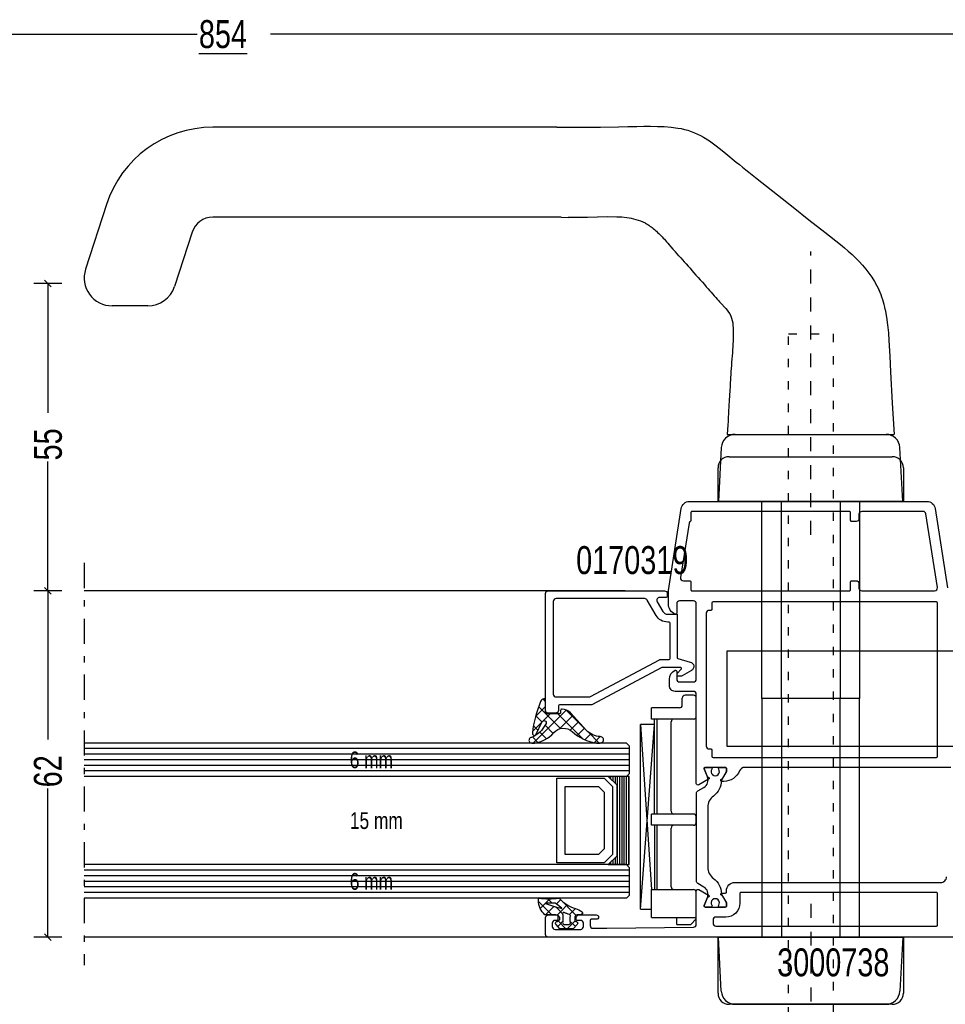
# Model space of a CAD drawing. Header units: millimetres. Extents: x 0 to 10560344, y -63228 to 177747.
# Tile 32 of 125: x 105416 to 105582, y -41305 to -41129. Entities that reach past the tile are written whole.
import ezdxf
from ezdxf.enums import TextEntityAlignment as Align

# ---------------------------------------------------------------- set-up
doc = ezdxf.new("R2010")
doc.units = ezdxf.units.MM
for name, pattern in [('OGLT0', [10, 4.5, -2.2, 1.1, -2.2]), ('OGLT1', [4, 1.5, -2.5]), ('OGLT2', [5, 2.5, -2.5])]:
    doc.linetypes.add(name, pattern=pattern)
doc.styles.add('ORGADATA', font='txt', dxfattribs={"oblique": 1})

msp = doc.modelspace()

# ---------------------------------------------------------------- linework, layer by layer
at = {"color": 3, "linetype": 'Continuous'}
for p, q in [((105321.36, -41131.6), (105447.6, -41131.6)), ((105586.98, -41131.6), (105460.74, -41131.6)), ((105421.45, -41176.82), (105420.27, -41175.64)), ((105423.36, -41176.23), (105418.36, -41176.23)), ((105420.86, -41176.23), (105420.86, -41199.35)), ((105420.86, -41231.23), (105420.86, -41208.11)), ((105423.36, -41231.23), (105418.36, -41231.23)), ((105423.36, -41231.23), (105418.36, -41231.23)), ((105421.45, -41231.82), (105420.27, -41230.64)), ((105421.45, -41231.82), (105420.27, -41230.64)), ((105420.86, -41231.23), (105420.86, -41257.85)), ((105420.86, -41293.23), (105420.86, -41266.61)), ((105423.36, -41293.23), (105418.36, -41293.23)), ((105421.45, -41293.82), (105420.27, -41292.64))]:
    msp.add_line(p, q, dxfattribs=at)
at = {"color": 8, "linetype": 'Continuous'}
for p, q in [((105512, -41148.27), (105450.39, -41148.27)), ((105512.78, -41148.26), (105513.3, -41148.24)), ((105513.3, -41148.24), (105516.56, -41148.25)), ((105516.56, -41148.25), (105519.82, -41148.23)), ((105519.82, -41148.23), (105523.08, -41148.19)), ((105523.08, -41148.19), (105524.71, -41148.16)), ((105524.71, -41148.16), (105526.34, -41148.13)), ((105526.34, -41148.13), (105527.57, -41148.1)), ((105527.57, -41148.1), (105528.79, -41148.1)), ((105528.79, -41148.1), (105530.02, -41148.12)), ((105530.02, -41148.12), (105531.24, -41148.16)), ((105531.24, -41148.16), (105532.47, -41148.25)), ((105532.47, -41148.25), (105533.69, -41148.41)), ((105533.69, -41148.41), (105534.3, -41148.52)), ((105534.3, -41148.52), (105534.9, -41148.66)), ((105534.9, -41148.66), (105535.49, -41148.82)), ((105535.49, -41148.82), (105536.07, -41149.01)), ((105536.07, -41149.01), (105536.64, -41149.24)), ((105536.64, -41149.24), (105537.2, -41149.49)), ((105537.2, -41149.49), (105537.75, -41149.77)), ((105537.75, -41149.77), (105538.29, -41150.07)), ((105538.29, -41150.07), (105539.32, -41150.72)), ((105539.32, -41150.72), (105540.32, -41151.43)), ((105540.32, -41151.43), (105541.3, -41152.17)), ((105541.3, -41152.17), (105542.25, -41152.94)), ((105542.25, -41152.94), (105544.14, -41154.5)), ((105544.14, -41154.5), (105544.71, -41154.96)), ((105544.71, -41154.96), (105545.28, -41155.42)), ((105545.28, -41155.42), (105545.85, -41155.87)), ((105545.85, -41155.87), (105546.42, -41156.33)), ((105546.42, -41156.33), (105547.58, -41157.24)), ((105547.58, -41157.24), (105548.73, -41158.14)), ((105548.73, -41158.14), (105554.35, -41162.6)), ((105431.37, -41162.09), (105427.6, -41173.68)), ((105554.35, -41162.6), (105557.16, -41164.84)), ((105512, -41164.37), (105450.39, -41164.37)), ((105512.78, -41164.38), (105514.02, -41164.41)), ((105515.77, -41164.41), (105514.02, -41164.41)), ((105517.52, -41164.4), (105515.77, -41164.41)), ((105519.27, -41164.36), (105517.52, -41164.4)), ((105521.02, -41164.33), (105519.27, -41164.36)), ((105522.78, -41164.35), (105521.02, -41164.33)), ((105523.65, -41164.39), (105522.78, -41164.35)), ((105524.53, -41164.47), (105523.65, -41164.39)), ((105525.39, -41164.61), (105524.53, -41164.47)), ((105525.82, -41164.7), (105525.39, -41164.61)), ((105526.24, -41164.82), (105525.82, -41164.7)), ((105526.66, -41164.95), (105526.24, -41164.82)), ((105527.07, -41165.1), (105526.66, -41164.95)), ((105527.47, -41165.27), (105527.07, -41165.1)), ((105527.86, -41165.46), (105527.47, -41165.27)), ((105557.16, -41164.84), (105559.99, -41167.05)), ((105446.68, -41167.06), (105443.53, -41176.77)), ((105527.86, -41165.46), (105528.07, -41165.57)), ((105528.07, -41165.57), (105528.28, -41165.69)), ((105528.28, -41165.69), (105528.48, -41165.82)), ((105528.48, -41165.82), (105528.68, -41165.95)), ((105528.68, -41165.95), (105528.88, -41166.09)), ((105528.88, -41166.09), (105529.08, -41166.24)), ((105529.08, -41166.24), (105529.28, -41166.39)), ((105529.28, -41166.39), (105529.47, -41166.55)), ((105529.47, -41166.55), (105529.67, -41166.72)), ((105529.67, -41166.72), (105529.87, -41166.89)), ((105529.87, -41166.89), (105530.06, -41167.08)), ((105530.06, -41167.08), (105530.26, -41167.27)), ((105559.99, -41167.05), (105562.83, -41169.26)), ((105530.26, -41167.27), (105530.46, -41167.47)), ((105530.46, -41167.47), (105530.67, -41167.68)), ((105530.67, -41167.68), (105530.87, -41167.89)), ((105530.87, -41167.89), (105531.07, -41168.1)), ((105531.07, -41168.1), (105531.26, -41168.31)), ((105531.26, -41168.31), (105531.45, -41168.52)), ((105531.45, -41168.52), (105531.65, -41168.75)), ((105531.65, -41168.75), (105531.88, -41169.01)), ((105531.88, -41169.01), (105532.14, -41169.31)), ((105532.14, -41169.31), (105532.44, -41169.65)), ((105532.44, -41169.65), (105532.8, -41170.06)), ((105532.8, -41170.06), (105533.23, -41170.54)), ((105533.88, -41171.28), (105533.23, -41170.54)), ((105533.88, -41171.28), (105533.23, -41170.54)), ((105562.83, -41169.26), (105563.52, -41169.84)), ((105563.52, -41169.84), (105564.2, -41170.42)), ((105564.2, -41170.42), (105564.87, -41171.03)), ((105533.88, -41171.28), (105534.19, -41171.64)), ((105534.19, -41171.64), (105534.51, -41172)), ((105534.51, -41172), (105534.84, -41172.36)), ((105534.84, -41172.36), (105535.17, -41172.74)), ((105564.87, -41171.03), (105565.51, -41171.66)), ((105565.51, -41171.66), (105566.14, -41172.3)), ((105566.14, -41172.3), (105566.74, -41172.97)), ((105535.17, -41172.74), (105535.51, -41173.12)), ((105535.51, -41173.12), (105535.86, -41173.51)), ((105535.86, -41173.51), (105536.21, -41173.9)), ((105536.21, -41173.9), (105536.57, -41174.31)), ((105566.74, -41172.97), (105567.32, -41173.66)), ((105567.32, -41173.66), (105567.87, -41174.37)), ((105536.57, -41174.31), (105536.93, -41174.72)), ((105536.93, -41174.72), (105537.3, -41175.14)), ((105537.3, -41175.14), (105537.68, -41175.57)), ((105537.68, -41175.57), (105538.07, -41176.01)), ((105567.87, -41174.37), (105568.39, -41175.1)), ((105568.39, -41175.1), (105568.88, -41175.86)), ((105568.88, -41175.86), (105569.33, -41176.64)), ((105538.07, -41176.01), (105538.45, -41176.44)), ((105538.45, -41176.44), (105538.78, -41176.82)), ((105538.78, -41176.82), (105539.08, -41177.16)), ((105539.08, -41177.16), (105539.36, -41177.48)), ((105539.36, -41177.48), (105539.63, -41177.78)), ((105569.33, -41176.64), (105569.73, -41177.44)), ((105539.63, -41177.78), (105539.9, -41178.09)), ((105539.9, -41178.09), (105540.19, -41178.41)), ((105540.19, -41178.41), (105540.47, -41178.72)), ((105540.47, -41178.72), (105540.72, -41179.01)), ((105540.72, -41179.01), (105540.95, -41179.26)), ((105540.95, -41179.26), (105541.16, -41179.49)), ((105432.88, -41180.23), (105432.36, -41180.23)), ((105434.95, -41180.23), (105432.88, -41180.23)), ((105436.18, -41180.23), (105434.95, -41180.23)), ((105438.25, -41180.23), (105436.18, -41180.23)), ((105438.77, -41180.23), (105438.25, -41180.23)), ((105541.16, -41179.49), (105541.34, -41179.68)), ((105542.26, -41180.69), (105541.34, -41179.68)), ((105542.26, -41180.69), (105542.53, -41181.02)), ((105542.53, -41181.02), (105542.77, -41181.35)), ((105570.83, -41180.89), (105571.07, -41182.27)), ((105542.77, -41181.35), (105542.98, -41181.69)), ((105542.98, -41181.69), (105543.17, -41182.05)), ((105543.17, -41182.05), (105543.31, -41182.44)), ((105543.31, -41182.44), (105543.42, -41182.85)), ((105543.42, -41182.85), (105543.5, -41183.28)), ((105571.07, -41182.27), (105571.25, -41183.65)), ((105543.5, -41183.28), (105543.55, -41183.72)), ((105543.55, -41183.72), (105543.58, -41184.17)), ((105543.58, -41184.17), (105543.6, -41184.62)), ((105543.6, -41184.62), (105543.61, -41185.09)), ((105571.25, -41183.65), (105571.39, -41185.05)), ((105543.59, -41186.05), (105543.57, -41186.55)), ((105543.61, -41185.56), (105543.59, -41186.05)), ((105543.61, -41185.09), (105543.61, -41185.56)), ((105571.39, -41185.05), (105571.49, -41186.45)), ((105571.49, -41186.45), (105571.63, -41189.25)), ((105543.48, -41188.11), (105543.44, -41188.65)), ((105543.52, -41187.58), (105543.48, -41188.11)), ((105543.55, -41187.06), (105543.52, -41187.58)), ((105543.57, -41186.55), (105543.55, -41187.06)), ((105543.36, -41189.75), (105543.31, -41190.31)), ((105543.4, -41189.2), (105543.36, -41189.75)), ((105543.44, -41188.65), (105543.4, -41189.2)), ((105571.63, -41189.25), (105571.75, -41192.05)), ((105543.23, -41191.44), (105543.19, -41192)), ((105543.27, -41190.88), (105543.23, -41191.44)), ((105543.31, -41190.31), (105543.27, -41190.88)), ((105543.1, -41193.53), (105543.07, -41193.97)), ((105543.13, -41193.05), (105543.1, -41193.53)), ((105543.16, -41192.54), (105543.13, -41193.05)), ((105543.19, -41192), (105543.16, -41192.54)), ((105571.75, -41192.05), (105572.05, -41197.64)), ((105542.99, -41195.23), (105542.97, -41195.64)), ((105543.02, -41194.82), (105542.99, -41195.23)), ((105543.04, -41194.4), (105543.02, -41194.82)), ((105543.07, -41193.97), (105543.04, -41194.4)), ((105542.89, -41196.93), (105542.87, -41197.39)), ((105542.92, -41196.49), (105542.89, -41196.93)), ((105542.94, -41196.06), (105542.92, -41196.49)), ((105542.97, -41195.64), (105542.94, -41196.06)), ((105542.81, -41198.39), (105542.78, -41198.94)), ((105542.84, -41197.88), (105542.81, -41198.39)), ((105542.87, -41197.39), (105542.84, -41197.88)), ((105572.05, -41197.64), (105572.39, -41203.23)), ((105542.71, -41200.16), (105542.67, -41200.84)), ((105542.74, -41199.53), (105542.71, -41200.16)), ((105542.78, -41198.94), (105542.74, -41199.53)), ((105542.62, -41201.58), (105542.57, -41202.37)), ((105542.67, -41200.84), (105542.62, -41201.58)), ((105542.57, -41202.37), (105542.52, -41203.23)), ((105542.54, -41203.23), (105542.55, -41203.23)), ((105542.55, -41203.23), (105542.57, -41203.23)), ((105542.57, -41203.23), (105542.6, -41203.23)), ((105542.6, -41203.23), (105542.63, -41203.23)), ((105542.63, -41203.23), (105542.66, -41203.23)), ((105542.66, -41203.23), (105542.7, -41203.23)), ((105542.7, -41203.23), (105542.74, -41203.23)), ((105542.74, -41203.23), (105542.79, -41203.23)), ((105542.79, -41203.23), (105542.84, -41203.23)), ((105542.84, -41203.23), (105542.9, -41203.23)), ((105542.9, -41203.23), (105542.96, -41203.23)), ((105542.96, -41203.23), (105543.03, -41203.23)), ((105543.03, -41203.23), (105543.1, -41203.23)), ((105543.1, -41203.23), (105543.18, -41203.23)), ((105543.18, -41203.23), (105543.26, -41203.23)), ((105543.26, -41203.23), (105543.34, -41203.23)), ((105543.34, -41203.23), (105543.43, -41203.23)), ((105543.43, -41203.23), (105543.53, -41203.23)), ((105543.53, -41203.23), (105543.62, -41203.23)), ((105543.62, -41203.23), (105543.73, -41203.23)), ((105543.73, -41203.23), (105543.84, -41203.23)), ((105543.84, -41203.23), (105543.96, -41203.23)), ((105543.96, -41203.23), (105557.46, -41203.23)), ((105557.46, -41203.23), (105570.96, -41203.23)), ((105570.96, -41203.23), (105571.07, -41203.23)), ((105571.07, -41203.23), (105571.18, -41203.23)), ((105571.18, -41203.23), (105571.28, -41203.23)), ((105571.28, -41203.23), (105571.37, -41203.23)), ((105571.37, -41203.23), (105571.46, -41203.23)), ((105571.46, -41203.23), (105571.55, -41203.23)), ((105571.55, -41203.23), (105571.63, -41203.23)), ((105571.63, -41203.23), (105571.71, -41203.23)), ((105571.71, -41203.23), (105571.78, -41203.23)), ((105571.78, -41203.23), (105571.85, -41203.23)), ((105571.85, -41203.23), (105571.92, -41203.23)), ((105571.92, -41203.23), (105571.98, -41203.23)), ((105571.98, -41203.23), (105572.04, -41203.23)), ((105572.04, -41203.23), (105572.09, -41203.23)), ((105572.09, -41203.23), (105572.14, -41203.23)), ((105572.14, -41203.23), (105572.18, -41203.23)), ((105572.18, -41203.23), (105572.22, -41203.23)), ((105572.22, -41203.23), (105572.26, -41203.23)), ((105572.26, -41203.23), (105572.29, -41203.23)), ((105572.29, -41203.23), (105572.32, -41203.23)), ((105572.32, -41203.23), (105572.34, -41203.23)), ((105572.34, -41203.23), (105572.36, -41203.23)), ((105572.36, -41203.23), (105572.38, -41203.23)), ((105541.46, -41205.6), (105540.96, -41215.23)), ((105573.96, -41215.23), (105573.45, -41205.6)), ((105542.88, -41207.23), (105572.08, -41207.23)), ((105540.88, -41215.23), (105540.88, -41209.23)), ((105574.08, -41209.23), (105574.08, -41215.23)), ((105574.08, -41215.23), (105540.88, -41215.23)), ((105557.43, -41215.23), (105540.96, -41215.23)), ((105548.73, -41250.53), (105548.73, -41215.23)), ((105548.73, -41215.23), (105566.23, -41215.23)), ((105552.23, -41250.53), (105552.23, -41215.23)), ((105552.23, -41215.23), (105562.73, -41215.23)), ((105557.43, -41215.23), (105557.48, -41215.23)), ((105573.96, -41215.23), (105557.48, -41215.23)), ((105562.73, -41215.23), (105562.73, -41250.53)), ((105566.23, -41215.23), (105566.23, -41250.53)), ((105589.48, -41242.03), (105542.48, -41242.03)), ((105542.48, -41242.03), (105542.48, -41259.03)), ((105566.23, -41250.53), (105548.73, -41250.53)), ((105548.73, -41250.53), (105548.73, -41293.23)), ((105566.23, -41250.53), (105548.73, -41250.53)), ((105562.73, -41250.53), (105552.23, -41250.53)), ((105552.23, -41250.53), (105552.23, -41293.23)), ((105562.73, -41250.53), (105552.23, -41250.53)), ((105562.73, -41293.23), (105562.73, -41250.53)), ((105566.23, -41293.23), (105566.23, -41250.53)), ((105542.48, -41259.03), (105589.48, -41259.03)), ((105511.98, -41279.93), (105511.98, -41264.77)), ((105511.98, -41264.77), (105520.48, -41264.77)), ((105520.48, -41264.77), (105521.98, -41266.27)), ((105521.23, -41264.47), (105521.23, -41264.48)), ((105521.63, -41264.47), (105521.63, -41264.87)), ((105522.03, -41264.47), (105522.03, -41265.27)), ((105522.43, -41264.47), (105522.43, -41265.67)), ((105522.83, -41264.47), (105522.83, -41280.23)), ((105523.23, -41264.47), (105523.23, -41280.23)), ((105523.63, -41264.47), (105523.63, -41280.23)), ((105524.03, -41264.47), (105524.03, -41280.23)), ((105524.43, -41264.47), (105524.43, -41280.23)), ((105524.83, -41264.47), (105524.83, -41280.23)), ((105513.48, -41278.43), (105513.48, -41266.27)), ((105513.48, -41266.27), (105519.48, -41266.27)), ((105519.48, -41266.27), (105520.48, -41267.27)), ((105520.48, -41267.27), (105520.48, -41277.43)), ((105521.98, -41266.27), (105521.98, -41278.43)), ((105520.48, -41277.43), (105519.48, -41278.43)), ((105519.48, -41278.43), (105513.48, -41278.43)), ((105521.98, -41278.43), (105520.48, -41279.93)), ((105521.63, -41279.83), (105521.63, -41280.23)), ((105522.03, -41279.43), (105522.03, -41280.23)), ((105522.43, -41279.03), (105522.43, -41280.23)), ((105520.48, -41279.93), (105511.98, -41279.93)), ((105521.23, -41280.22), (105521.23, -41280.23)), ((105540.88, -41303.23), (105540.88, -41293.23)), ((105540.88, -41293.23), (105574.08, -41293.23)), ((105557.43, -41293.23), (105540.96, -41293.23)), ((105541.46, -41302.86), (105540.96, -41293.23)), ((105548.73, -41293.23), (105566.23, -41293.23)), ((105552.23, -41293.23), (105562.73, -41293.23)), ((105557.43, -41293.23), (105557.48, -41293.23)), ((105573.96, -41293.23), (105557.48, -41293.23)), ((105573.96, -41293.23), (105573.45, -41302.86)), ((105574.08, -41293.23), (105574.08, -41303.23)), ((105572.08, -41305.23), (105542.88, -41305.23)), ((105543.96, -41305.23), (105557.46, -41305.23)), ((105557.46, -41305.23), (105570.96, -41305.23))]:
    msp.add_line(p, q, dxfattribs=at)
at = {"color": 4, "linetype": 'OGLT2'}
for p, q in [((105557.48, -41221.23), (105557.48, -41170.52)), ((105557.48, -41287.23), (105557.48, -41337.94))]:
    msp.add_line(p, q, dxfattribs=at)
at = {"color": 8, "linetype": 'OGLT1'}
for p, q in [((105553.48, -41323.23), (105553.48, -41185.23)), ((105553.48, -41185.23), (105561.48, -41185.23)), ((105561.48, -41185.23), (105561.48, -41323.23))]:
    msp.add_line(p, q, dxfattribs=at)
at = {"color": 0, "linetype": 'OGLT0'}
msp.add_line((105427.36, -41226.23), (105427.36, -41298.23), dxfattribs=at)
at = {"color": 0, "linetype": 'Continuous'}
for p, q in [((105524.25, -41231.23), (105427.36, -41231.23)), ((105536.48, -41249.92), (105534.98, -41249.92)), ((105534.48, -41251.68), (105534.48, -41250.42)), ((105536.98, -41253.68), (105536.98, -41250.42)), ((105528.98, -41254.18), (105528.98, -41252.18)), ((105533.98, -41252.18), (105528.98, -41252.18)), ((105529.48, -41255.18), (105526.98, -41255.18)), ((105526.98, -41288.18), (105526.98, -41255.18)), ((105526.98, -41255.18), (105528.99, -41284.68)), ((105526.98, -41288.18), (105529.48, -41255.18)), ((105536.48, -41254.18), (105528.98, -41254.18)), ((105529.48, -41271.18), (105529.48, -41254.18)), ((105529.98, -41271.18), (105529.98, -41254.18)), ((105532.48, -41270.68), (105532.48, -41254.68)), ((105528.98, -41273.18), (105528.98, -41271.18)), ((105536.48, -41271.18), (105528.98, -41271.18)), ((105536.98, -41272.68), (105536.98, -41271.68)), ((105536.48, -41273.18), (105528.98, -41273.18)), ((105529.48, -41273.18), (105529.48, -41284.68)), ((105529.98, -41284.68), (105529.98, -41273.18)), ((105532.48, -41284.18), (105532.48, -41273.68)), ((105528.98, -41284.68), (105536.48, -41284.68)), ((105528.98, -41289.68), (105528.98, -41284.68)), ((105536.98, -41289.92), (105536.98, -41285.18)), ((105526.98, -41288.18), (105528.98, -41288.18)), ((105528.98, -41289.68), (105536.98, -41289.68)), ((105533.48, -41290.92), (105533.48, -41289.68)), ((105536.98, -41289.92), (105535.98, -41290.92)), ((105533.48, -41290.92), (105535.98, -41290.92)), ((105510.98, -41293.23), (105427.36, -41293.23))]:
    msp.add_line(p, q, dxfattribs=at)
at = {"color": 1, "linetype": 'Continuous'}
for p, q in [((105509.98, -41251.01), (105509.55, -41250.58)), ((105507.77, -41258.47), (105513.68, -41252.56)), ((105508.2, -41253.7), (105509.98, -41251.92)), ((105512.67, -41255.88), (105508.75, -41251.96)), ((105509.64, -41254.43), (105510.84, -41253.23)), ((105516.73, -41257.77), (105512.19, -41253.23)), ((105516.87, -41255.73), (105513.7, -41252.57)), ((105507.67, -41256.4), (105509.27, -41254.8)), ((105509.32, -41254.7), (105508.22, -41253.6)), ((105512.48, -41255.94), (105514.88, -41253.53)), ((105514.42, -41256.17), (105515.91, -41254.68)), ((105508.62, -41256.18), (105507.82, -41255.38)), ((105510.17, -41257.72), (105508.97, -41256.52)), ((105511.36, -41256.74), (105509.9, -41255.28)), ((105515.63, -41257.13), (105516.94, -41255.82)), ((105517.03, -41257.9), (105518.1, -41256.83)), ((105519.61, -41258.47), (105517.69, -41256.55)), ((105508.63, -41258.36), (105507.67, -41257.39)), ((105518.7, -41258.41), (105519.78, -41257.32)), ((105511.14, -41289.23), (105508.74, -41286.82)), ((105509.03, -41288.06), (105510.74, -41286.34)), ((105511.17, -41287.13), (105510.38, -41286.34)), ((105511.95, -41287.25), (105512.69, -41286.52)), ((105515.44, -41289.29), (105512.4, -41286.25)), ((105509.98, -41289.23), (105511.48, -41287.73)), ((105511.48, -41287.73), (105511.49, -41287.71)), ((105512.1, -41288.07), (105511.85, -41287.82)), ((105512.04, -41289.28), (105512.85, -41288.48)), ((105513.05, -41289.02), (105512.1, -41288.07)), ((105512.85, -41288.48), (105513.87, -41287.45)), ((105514.28, -41289.16), (105515.35, -41288.09)), ((105512.16, -41291.28), (105513.08, -41290.36)), ((105513.64, -41291.72), (105512.22, -41290.31)), ((105513.84, -41291.72), (105515.27, -41290.29)), ((105515.33, -41291.3), (105514.41, -41290.38)), ((105516.33, -41289.23), (105516.62, -41288.93))]:
    msp.add_line(p, q, dxfattribs=at)
at = {"color": 4, "linetype": 'Continuous'}
for p, q in [((105524.48, -41258.47), (105427.36, -41258.47)), ((105524.48, -41258.47), (105524.98, -41258.97)), ((105524.98, -41259.47), (105427.36, -41259.47)), ((105524.98, -41260.47), (105427.36, -41260.47)), ((105524.98, -41258.97), (105524.98, -41263.97)), ((105524.98, -41261.47), (105427.36, -41261.47)), ((105524.98, -41262.47), (105427.36, -41262.47)), ((105524.98, -41263.47), (105427.36, -41263.47)), ((105524.98, -41263.97), (105524.48, -41264.47)), ((105524.48, -41264.47), (105427.36, -41264.47)), ((105524.48, -41280.23), (105427.36, -41280.23)), ((105524.98, -41281.23), (105427.36, -41281.23)), ((105524.48, -41280.23), (105524.98, -41280.73)), ((105524.98, -41280.73), (105524.98, -41285.73)), ((105524.98, -41282.23), (105427.36, -41282.23)), ((105524.98, -41283.23), (105427.36, -41283.23)), ((105524.98, -41284.23), (105427.36, -41284.23)), ((105524.98, -41285.23), (105427.36, -41285.23)), ((105524.48, -41286.23), (105427.36, -41286.23)), ((105524.98, -41285.73), (105524.48, -41286.23))]:
    msp.add_line(p, q, dxfattribs=at)
at = {"color": 0, "linetype": 'Continuous'}
for points in [[(105582.58, -41262.83), (105545.65, -41262.83, 0.305615), (105544.72, -41263.45, -0.305615), (105541.94, -41265.33), (105541.56, -41265.33, -1.077346), (105541.59, -41264.93), (105542.38, -41263.57), (105542.38, -41263.03, 0.414214), (105542.18, -41262.83), (105538.58, -41262.83, 0.534511), (105538.39, -41263.1), (105539.01, -41264.59, -1), (105539.16, -41264.96), (105537.43, -41265.95, -0.57735), (105536.98, -41265.69), (105536.98, -41249.73, 0.414214), (105536.48, -41249.23), (105533.18, -41249.23, -0.414214), (105532.18, -41248.23), (105532.18, -41247.07, -0.287008), (105533.19, -41245.45, -0.553992), (105533.48, -41245.63), (105533.48, -41247.03, 0.414214), (105533.98, -41247.53), (105536.48, -41247.53, 0.414214), (105536.98, -41247.03), (105536.98, -41233.53, 0.414214), (105536.48, -41233.03), (105533.98, -41233.03, 0.414214), (105533.48, -41233.53), (105533.48, -41235.23, -0.536675), (105533.2, -41235.41, -0.301511), (105531.98, -41233.57), (105531.98, -41231.27, -0.038769), (105531.99, -41231.19), (105534.28, -41216.5, -0.369511), (105535.76, -41215.23), (105578.27, -41215.23, -0.369511), (105579.76, -41216.5), (105581.97, -41230.69, -0.038769)], [(105603.48, -41293.22), (105510.48, -41293.22, -0.414214), (105509.98, -41292.72), (105509.98, -41289.72, -0.414214), (105510.48, -41289.22), (105511.98, -41289.22, -0.414214), (105512.48, -41289.72), (105512.48, -41290.02, -0.414214), (105512.28, -41290.22), (105511.68, -41290.22, 0.414214), (105511.18, -41290.72), (105511.18, -41291.32, 0.414214), (105511.68, -41291.82), (105516.28, -41291.82, 0.414214), (105516.78, -41291.32), (105516.78, -41290.72, 0.414214), (105516.28, -41290.22), (105515.68, -41290.22, -0.414214), (105515.48, -41290.02), (105515.48, -41289.72, -0.414214), (105515.98, -41289.22), (105519.08, -41289.22, -0.414214), (105519.48, -41289.62, -0.414214), (105519.08, -41290.02), (105518.18, -41290.02, 0.414214), (105517.98, -41290.22), (105517.98, -41291.12, 0.414214), (105518.48, -41291.62), (105520.98, -41291.62), (105536.49, -41291.43, 0.416823), (105536.98, -41290.92), (105536.98, -41284.96, -0.57735), (105537.43, -41284.7), (105539.16, -41285.7, -1), (105539.01, -41286.07), (105538.39, -41287.55, 0.534511), (105538.58, -41287.82), (105542.18, -41287.82, 0.414214), (105542.38, -41287.62), (105542.38, -41287.08), (105541.59, -41285.72, -1.077346), (105541.56, -41285.32), (105542.18, -41285.32, 0.414214), (105542.38, -41285.12), (105542.38, -41284.92, -0.414214), (105543.88, -41283.42), (105580.78, -41283.42, 0.414214), (105581.78, -41282.42)]]:
    msp.add_lwpolyline(points, format="xyb", dxfattribs=at)
for points in [[(105580.03, -41231.05, 0.219134), (105580.15, -41230.65), (105578.08, -41217.45, 0.369511), (105577.59, -41217.03), (105566.62, -41217.03, 0.414214), (105566.12, -41217.53), (105566.12, -41218.33, -0.414214), (105565.62, -41218.83), (105564.82, -41218.83, -0.414214), (105564.62, -41218.63), (105564.62, -41217.23, 0.414214), (105564.42, -41217.03), (105536.22, -41217.03, 0.414214), (105536.02, -41217.23), (105536.02, -41218.63, -0.262632), (105535.92, -41218.8, 0.221607), (105535.69, -41219.15), (105534.17, -41228.85, 0.460375), (105534.67, -41229.43), (105535.82, -41229.43, -0.414214), (105536.02, -41229.63), (105536.02, -41231.03, 0.414214), (105536.22, -41231.23), (105564.42, -41231.23, 0.414214), (105564.62, -41231.03), (105564.62, -41229.63, -0.414214), (105564.82, -41229.43), (105565.62, -41229.43, -0.414214), (105566.12, -41229.93), (105566.12, -41230.73, 0.414214), (105566.62, -41231.23), (105579.65, -41231.23, 0.219134), (105580.03, -41231.05)], [(105530.72, -41244.99), (105518.39, -41251.57, -0.123213), (105518.15, -41251.63), (105512.48, -41251.63, 0.414192), (105512.28, -41251.83), (105512.28, -41252.63, -0.414214), (105511.78, -41253.13), (105510.48, -41253.13, -0.414214), (105509.98, -41252.63), (105509.98, -41231.73, -0.414214), (105510.48, -41231.23), (105531.28, -41231.23, -0.414214), (105531.78, -41231.73), (105531.78, -41232.23, -0.414207), (105531.58, -41232.43), (105531.28, -41232.43), (105530.41, -41232.43, 0.577349), (105529.98, -41233.18), (105530.99, -41234.93, 0.267949), (105531.86, -41235.43), (105532.33, -41235.43), (105533.53, -41235.43), (105533.53, -41236.83), (105533.53, -41243.17, 0.339459), (105533.68, -41243.37), (105535.91, -41243.97, -0.668184), (105536.11, -41245.5), (105534.45, -41246.46, -0.131652), (105534.2, -41246.53), (105533.73, -41246.53, -0.414192), (105533.53, -41246.33), (105533.53, -41246.09, -0.198901), (105533.59, -41245.95), (105534.27, -41245.27, 0.66816), (105534.13, -41244.93), (105530.95, -41244.93, 0.123211), (105530.72, -41244.99)], [(105518.04, -41250.17), (105530.37, -41243.59, -0.123213), (105530.6, -41243.53), (105532.13, -41243.53, 0.414207), (105532.33, -41243.33), (105532.33, -41237.03, 0.414207), (105532.13, -41236.83), (105531.86, -41236.83, -0.267948), (105529.78, -41235.63), (105528.19, -41232.88, 0.267947), (105527.76, -41232.63), (105511.88, -41232.63, 0.414214), (105511.38, -41233.13), (105511.38, -41249.73, 0.414214), (105511.88, -41250.23), (105517.8, -41250.23, 0.123213), (105518.04, -41250.17)], [(105539.98, -41261.03), (105579.98, -41261.03, 0.414214), (105580.18, -41260.83), (105580.18, -41233.43, 0.198912), (105580.12, -41233.29, 0.198912), (105579.98, -41233.23), (105539.98, -41233.23, 0.414214), (105539.78, -41233.43), (105539.78, -41234.53, -0.414214), (105539.58, -41234.73), (105539.28, -41234.73, 0.414214), (105538.78, -41235.23), (105538.78, -41259.03, 0.414214), (105539.28, -41259.53), (105539.58, -41259.53, -0.414214), (105539.78, -41259.73), (105539.78, -41260.83, 0.414214), (105539.98, -41261.03)], [(105540.48, -41291.22), (105579.98, -41291.22, 0.414214), (105580.18, -41291.02), (105580.18, -41285.42, 0.414214), (105579.98, -41285.22), (105544.98, -41285.22, 0.414214), (105544.78, -41285.42), (105544.78, -41287.12, -0.414214), (105542.28, -41289.62), (105540.48, -41289.62, 0.414214), (105539.98, -41290.12), (105539.98, -41290.72, 0.414214), (105540.48, -41291.22)]]:
    msp.add_lwpolyline(points, format="xyb", close=True, dxfattribs=at)
at = {"color": 1, "linetype": 'Continuous'}
for points in [[(105511.48, -41256.6, -0.418877), (105514.75, -41256.42, 0.156649), (105519.12, -41258.47), (105519.78, -41258.47, 1.000011), (105519.78, -41257.32, -0.187312), (105517.3, -41256.22), (105514.44, -41253.05, 0.164643), (105512.94, -41252.38, 0.433485), (105512.68, -41252.64), (105512.68, -41253.02, -0.414592), (105512.48, -41253.23), (105510.18, -41253.23, -0.414592), (105509.98, -41253.02), (105509.98, -41250.8, 0.469631), (105509.67, -41250.54, 0.249398), (105509.11, -41251.06, 0.073579), (105507.64, -41256.66, 0.793002), (105508.23, -41257), (105509.36, -41254.62, -1.154421), (105509.97, -41255.15, -0.186493), (105507.48, -41257.47, 1.000089), (105507.56, -41258.47), (105507.99, -41258.47, 0.189509), (105511.48, -41256.6)], [(105512.25, -41290.2), (105512.25, -41289.63, 0.414215), (105511.85, -41289.23), (105509.98, -41289.23, -0.167058), (105509.85, -41289.19, -0.212219), (105508.73, -41286.68), (105508.73, -41286.34, -0.45045), (105508.84, -41286.24, 0.061), (105512.31, -41286.24, -0.246425), (105512.49, -41286.3, 0.142739), (105515.33, -41288.08, -0.10271), (105516.52, -41288.7, -0.704326), (105516.33, -41289.23), (105515.65, -41289.23, 0.414207), (105515.25, -41289.63), (105515.25, -41290.2, 0.339205), (105515.4, -41290.4), (105515.53, -41290.43, -0.605991), (105515.64, -41290.95), (105514.94, -41291.72), (105512.56, -41291.72), (105511.86, -41290.95, -0.605999), (105511.97, -41290.43), (105512.1, -41290.4, 0.339203), (105512.25, -41290.2)], [(105511.42, -41287.69, 0.023176), (105512.91, -41288.07), (105512.93, -41288.04), (105511.91, -41287.22, 0.18929), (105511.56, -41287.11, -0.026318), (105509.98, -41287.14, 0.837101), (105509.97, -41287.17, 0.023176), (105511.42, -41287.69)], [(105513.11, -41289.8, -0.03627), (105513.05, -41290.58, 0.457156), (105513.35, -41290.92), (105514.15, -41290.92, 0.469884), (105514.44, -41290.57, -0.094104), (105514.45, -41289.39, 0.389568), (105514.3, -41289.16, -0.02162), (105513.81, -41289, -0.02162), (105513.34, -41288.8, 0.600547), (105513.05, -41289.01, -0.03627), (105513.11, -41289.8)]]:
    msp.add_lwpolyline(points, format="xyb", close=True, dxfattribs=at)
at = {"color": 4, "linetype": 'Continuous'}
msp.add_lwpolyline([(105537.03, -41283.2), (105537.03, -41267.45, -0.267949), (105537.28, -41267.02), (105538.35, -41266.4, 0.376373), (105538.98, -41264.53), (105538.39, -41263.1, -0.534511), (105538.58, -41262.82), (105539.6, -41262.82, -0.609065), (105539.77, -41263.14, 1.936492), (105540.99, -41263.14, -0.609065), (105541.15, -41262.82), (105542.18, -41262.82, -0.414214), (105542.38, -41263.02), (105542.38, -41263.57), (105541.52, -41265.06, 0.126173), (105541.48, -41265.2, -0.233397), (105540.05, -41267.95, 0.239087), (105539.03, -41269.97), (105539.03, -41280.68, 0.239087), (105540.05, -41282.7, -0.233397), (105541.48, -41285.45, 0.126173), (105541.52, -41285.59), (105542.38, -41287.07), (105542.38, -41287.62, -0.414214), (105542.18, -41287.82), (105541.15, -41287.82, -0.609065), (105540.99, -41287.51, 1.936492), (105539.77, -41287.51, -0.609065), (105539.6, -41287.82), (105538.58, -41287.82, -0.534511), (105538.39, -41287.55), (105538.98, -41286.12, 0.376373), (105538.35, -41284.25), (105537.28, -41283.63, -0.267949), (105537.03, -41283.2)], format="xyb", close=True, dxfattribs=at)
at = {"color": 8, "linetype": 'Continuous'}
msp.add_lwpolyline([(105524.98, -41264.47), (105521.23, -41264.47), (105522.73, -41265.97), (105522.73, -41278.73), (105521.23, -41280.23), (105524.98, -41280.23), (105524.98, -41264.47)], close=True, dxfattribs=at)
for centre, radius, start, end in [((105450.39, -41168.27), 20, 90, 162), ((105512, -41118.27), 30, 270, 271.5), ((105450.39, -41168.27), 3.9, 90, 162), ((105512, -41194.37), 30, 88.5, 90), ((105432.36, -41175.23), 5, 162, 270), ((105438.77, -41175.23), 5, 270, 342), ((105554.99, -41184.05), 16.15, 11.2896, 24.1402), ((105543.96, -41205.73), 2.5, 90, 177), ((105570.96, -41205.73), 2.5, 3, 90), ((105542.88, -41209.23), 2, 90, 180), ((105572.08, -41209.23), 2, 0, 90), ((105542.88, -41303.23), 2, 180, 270), ((105543.96, -41302.73), 2.5, 183, 270), ((105570.96, -41302.73), 2.5, 270, 357), ((105572.08, -41303.23), 2, 270, 0)]:
    msp.add_arc(centre, radius, start, end, dxfattribs=at)
at = {"color": 0, "linetype": 'Continuous'}
for centre, start, end in [((105534.98, -41250.42), 90, 180), ((105536.48, -41250.42), 0, 90), ((105533.98, -41251.68), 270, 0), ((105532.98, -41254.68), 90, 180), ((105536.48, -41253.68), 270, 0), ((105532.98, -41270.68), 180, 270), ((105536.48, -41271.68), 0, 90), ((105536.48, -41272.68), 270, 0), ((105532.98, -41273.68), 90, 180), ((105532.98, -41284.18), 180, 270), ((105536.48, -41285.18), 0, 90)]:
    msp.add_arc(centre, 0.5, start, end, dxfattribs=at)

# ---------------------------------------------------------------- texts
at = {"color": 3, "style": 'ORGADATA', "width": 0.772222}
msp.add_text('%%u854', height=5, dxfattribs=at).set_placement((105447.91, -41134.1))
for s, p in [('55', (105423.36, -41207.9)), ('62', (105423.36, -41266.4))]:
    msp.add_text(s, height=5, rotation=90, dxfattribs=at).set_placement(p)
at = {"color": 0, "style": 'ORGADATA', "width": 0.772222}
for s, p in [('0170319', (105535.57, -41228.23)), ('3000738', (105571.57, -41300.22))]:
    msp.add_text(s, height=5, dxfattribs=at).set_placement(p, align=Align.RIGHT)
at = {"color": 8, "style": 'ORGADATA', "width": 0.772222}
for s, p in [('6 mm', (105482.67, -41262.97)), ('15 mm', (105484.42, -41273.85)), ('6 mm', (105482.67, -41284.73))]:
    msp.add_text(s, height=3, dxfattribs=at).set_placement(p, align=Align.RIGHT)

doc.saveas('drawing.dxf')
